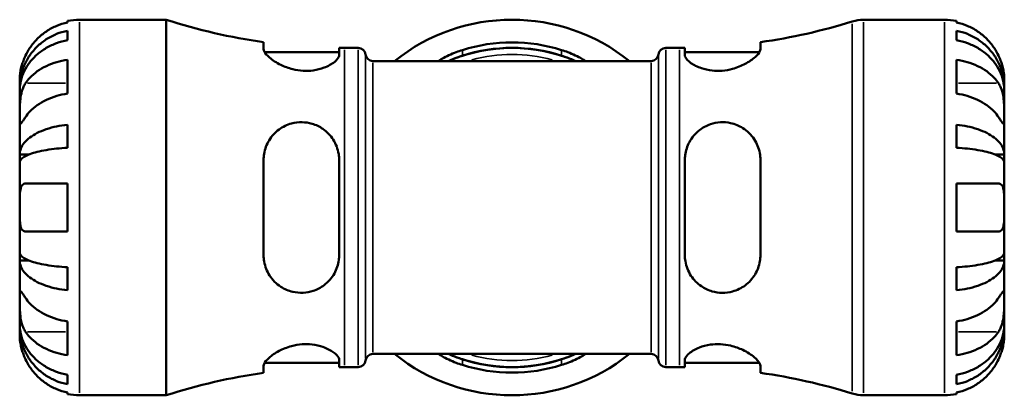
# Model space of a CAD drawing. Header units: inches. Extents: x 0.1 to 36.1, y -4.8 to 25.1.
# Tile 3 of 12: x 13.6 to 19.6, y 3.3 to 5.5. Entities that reach past the tile are written whole.
import ezdxf

# ---------------------------------------------------------------- set-up
doc = ezdxf.new("R2010")
doc.units = ezdxf.units.IN
doc.header["$MEASUREMENT"] = 0
doc.layers.add('Visible (ANSI)', color=7, linetype='Continuous', lineweight=50)
doc.layers.add('Visible Narrow (ANSI)', color=7, linetype='Continuous', lineweight=35)

msp = doc.modelspace()

# ---------------------------------------------------------------- linework, layer by layer
at = {"layer": 'Visible (ANSI)'}
for p, q in [((13.8626, 5.5286), (13.8626, 5.538)), ((13.9353, 5.5453), (14.4623, 5.5453)), ((14.4623, 3.2653), (14.4623, 5.5453)), ((18.697, 5.5453), (19.1886, 5.5453)), ((19.2613, 5.538), (19.2613, 5.5286)), ((13.8626, 5.4203), (13.8626, 5.4785)), ((19.2613, 5.4785), (19.2613, 5.4203)), ((15.0533, 5.4089), (15.0533, 5.3666)), ((18.0706, 5.3666), (18.0706, 5.4089)), ((15.0595, 5.3481), (15.5121, 5.3481)), ((15.5121, 5.3306), (15.5121, 5.3745)), ((15.5455, 5.3743), (15.6271, 5.3743)), ((17.4967, 5.3743), (17.5783, 5.3743)), ((17.6117, 5.3745), (17.6117, 5.3306)), ((17.6117, 5.3481), (18.0644, 5.3481)), ((13.8626, 5.0968), (13.8626, 5.3024)), ((15.7176, 5.2945), (17.4063, 5.2945)), ((19.2613, 5.3024), (19.2613, 5.0968)), ((13.5719, 5.1325), (13.5719, 5.1819)), ((19.5519, 5.1325), (19.5519, 5.1819)), ((13.5719, 5.1325), (13.5727, 5.1325)), ((13.5719, 5.1124), (13.5719, 5.1325)), ((13.5719, 4.9545), (13.5719, 5.1124)), ((19.5519, 5.1325), (19.5512, 5.1325)), ((19.5519, 5.1124), (19.5519, 5.1325)), ((19.5519, 4.9545), (19.5519, 5.1124)), ((13.5719, 4.7266), (13.5719, 4.9545)), ((13.8626, 4.7676), (13.8626, 4.908)), ((19.2613, 4.908), (19.2613, 4.7676)), ((19.5519, 4.7266), (19.5519, 4.9545)), ((13.5719, 4.7266), (13.6272, 4.7266)), ((13.5719, 4.6781), (13.5719, 4.7266)), ((19.5519, 4.7266), (19.4967, 4.7266)), ((19.5519, 4.6781), (19.5519, 4.7266)), ((13.5719, 4.4053), (13.5719, 4.6781)), ((15.0533, 4.6937), (15.0533, 4.1169)), ((15.5121, 4.1169), (15.5121, 4.6937)), ((17.6117, 4.6937), (17.6117, 4.1169)), ((18.0706, 4.1169), (18.0706, 4.6937)), ((19.5519, 4.4053), (19.5519, 4.6781)), ((13.6075, 4.5507), (13.8626, 4.5507)), ((13.8626, 4.26), (13.8626, 4.5507)), ((19.2613, 4.5507), (19.2613, 4.26)), ((19.2613, 4.5507), (19.5164, 4.5507)), ((13.5719, 4.1325), (13.5719, 4.4053)), ((19.5519, 4.1325), (19.5519, 4.4053)), ((13.8626, 4.26), (13.6075, 4.26)), ((19.5164, 4.26), (19.2613, 4.26)), ((13.5719, 4.0841), (13.5719, 4.1325)), ((19.5519, 4.0841), (19.5519, 4.1325)), ((13.5719, 4.0841), (13.6272, 4.0841)), ((13.5719, 3.8562), (13.5719, 4.0841)), ((19.5519, 4.0841), (19.4967, 4.0841)), ((19.5519, 3.8562), (19.5519, 4.0841)), ((13.8626, 3.9027), (13.8626, 4.043)), ((19.2613, 4.043), (19.2613, 3.9027)), ((13.5719, 3.6982), (13.5719, 3.8562)), ((19.5519, 3.6982), (19.5519, 3.8562)), ((13.8626, 3.5083), (13.8626, 3.7138)), ((19.2613, 3.7138), (19.2613, 3.5083)), ((13.5719, 3.6782), (13.5719, 3.6982)), ((13.5719, 3.6782), (13.5727, 3.6782)), ((13.5719, 3.6287), (13.5719, 3.6782)), ((19.5519, 3.6782), (19.5512, 3.6782)), ((19.5519, 3.6782), (19.5519, 3.6982)), ((19.5519, 3.6287), (19.5519, 3.6782)), ((15.5121, 3.4362), (15.5121, 3.4801)), ((15.7176, 3.5161), (17.4063, 3.5161)), ((17.6117, 3.4801), (17.6117, 3.4362)), ((15.0533, 3.444), (15.0533, 3.4017)), ((15.0595, 3.4625), (15.5121, 3.4625)), ((15.5455, 3.4363), (15.6271, 3.4363)), ((17.4967, 3.4363), (17.5783, 3.4363)), ((17.6117, 3.4625), (18.0644, 3.4625)), ((18.0706, 3.4017), (18.0706, 3.444)), ((13.8626, 3.3322), (13.8626, 3.3903)), ((19.2613, 3.3903), (19.2613, 3.3322)), ((13.8626, 3.2727), (13.8626, 3.282)), ((13.9353, 3.2653), (14.4623, 3.2653)), ((18.697, 3.2653), (19.1886, 3.2653)), ((19.2613, 3.282), (19.2613, 3.2727))]:
    msp.add_line(p, q, dxfattribs=at)
for centre, radius, start, end in [((13.9353, 5.1819), 0.3634, 90, 101.53696), ((15.5455, 8.8906), 3.5163, 252.05801, 261.95246), ((16.5619, 4.4053), 1.14, 51.26058, 128.73942), ((17.5783, 8.8906), 3.5163, 278.04754, 287.38278), ((18.697, 5.3173), 0.228, 90, 107.38278), ((19.1886, 5.1819), 0.3634, 78.46304, 90), ((16.5619, 4.4053), 1.0024, 72.49441, 107.50559), ((15.5455, 8.8906), 3.5163, 269.45575, 270), ((15.6271, 5.3287), 0.0456, 7.18076, 90), ((15.7176, 5.3401), 0.0456, 187.18076, 270), ((16.5619, 4.4053), 0.969, 66.58449, 113.41551), ((16.5619, 4.4053), 0.9692, 71.87248, 108.12752), ((17.4063, 5.3401), 0.0456, 270, 352.81924), ((17.4967, 5.3287), 0.0456, 90, 172.81924), ((17.5783, 8.8906), 3.5163, 270, 270.54425), ((15.6271, 3.4819), 0.0456, 270, 352.81924), ((15.7176, 3.4705), 0.0456, 90, 172.81924), ((16.5619, 4.4053), 1.14, 231.26058, 308.73942), ((16.5619, 4.4053), 0.969, 246.58449, 293.41551), ((16.5619, 4.4053), 0.9692, 251.87248, 288.12752), ((17.4063, 3.4705), 0.0456, 7.18076, 90), ((17.4967, 3.4819), 0.0456, 187.18076, 270), ((15.5455, -0.08), 3.5163, 90, 90.54425), ((16.5619, 4.4053), 1.0024, 252.49441, 287.50559), ((17.5783, -0.08), 3.5163, 89.45575, 90), ((15.5455, -0.08), 3.5163, 98.04754, 107.94199), ((17.5783, -0.08), 3.5163, 72.61722, 81.95246), ((13.9353, 3.6287), 0.3634, 258.46304, 270), ((18.697, 3.4933), 0.228, 252.61722, 270), ((19.1886, 3.6287), 0.3634, 270, 281.53696)]:
    msp.add_arc(centre, radius, start, end, dxfattribs=at)
for points, knots in [([(13.8626, 5.5286), (13.8395, 5.5238), (13.8168, 5.5167), (13.776, 5.4997), (13.7543, 5.4882), (13.7137, 5.461), (13.6948, 5.4451), (13.663, 5.4132), (13.6472, 5.3941), (13.6236, 5.3586), (13.6148, 5.3429), (13.6075, 5.3273)], [0.1751077, 0.1751077, 0.1751077, 0.1751077, 0.34055, 0.34055, 0.5115399, 0.5115399, 0.6825299, 0.6825299, 0.8547773, 0.8547773, 0.9804827, 0.9804827, 0.9804827, 0.9804827]), ([(19.5164, 5.3273), (19.5091, 5.3429), (19.5002, 5.3586), (19.4767, 5.3941), (19.4608, 5.4132), (19.4291, 5.4451), (19.4102, 5.461), (19.3696, 5.4882), (19.3478, 5.4997), (19.3071, 5.5167), (19.2844, 5.5238), (19.2613, 5.5286)], [4.5472579, 4.5472579, 4.5472579, 4.5472579, 4.6729633, 4.6729633, 4.8452107, 4.8452107, 5.0162007, 5.0162007, 5.1871906, 5.1871906, 5.3526329, 5.3526329, 5.3526329, 5.3526329]), ([(13.5719, 5.1325), (13.5719, 5.1543), (13.5742, 5.1782), (13.5837, 5.2249), (13.5911, 5.2478), (13.6083, 5.2881), (13.6197, 5.3092), (13.6469, 5.3487), (13.6627, 5.367), (13.6944, 5.3978), (13.7133, 5.4131), (13.7539, 5.4394), (13.7757, 5.4505), (13.8166, 5.4669), (13.8393, 5.4739), (13.8626, 5.4785)], [4.116409, 4.116409, 4.116409, 4.116409, 4.288347, 4.288347, 4.460284, 4.460284, 4.631581, 4.631581, 4.802877, 4.802877, 4.973777, 4.973777, 5.144676, 5.144676, 5.310922, 5.310922, 5.310922, 5.310922]), ([(19.2613, 5.4785), (19.2846, 5.4739), (19.3073, 5.4669), (19.3482, 5.4505), (19.37, 5.4394), (19.4106, 5.4131), (19.4295, 5.3978), (19.4612, 5.367), (19.477, 5.3487), (19.5042, 5.3092), (19.5156, 5.2881), (19.5328, 5.2478), (19.5402, 5.2249), (19.5497, 5.1782), (19.5519, 5.1543), (19.5519, 5.1325)], [0.1751, 0.1751, 0.1751, 0.1751, 0.341346, 0.341346, 0.512245, 0.512245, 0.683145, 0.683145, 0.854441, 0.854441, 1.025738, 1.025738, 1.197675, 1.197675, 1.369613, 1.369613, 1.369613, 1.369613]), ([(13.8626, 5.4203), (13.8393, 5.4162), (13.8166, 5.41), (13.7757, 5.3954), (13.7539, 5.3856), (13.7133, 5.3621), (13.6944, 5.3486), (13.6627, 5.3212), (13.6469, 5.3048), (13.6197, 5.2697), (13.6083, 5.2509), (13.5911, 5.215), (13.5837, 5.1947), (13.5742, 5.1531), (13.5719, 5.1318), (13.5719, 5.1124)], [0.1751, 0.1751, 0.1751, 0.1751, 0.341346, 0.341346, 0.512245, 0.512245, 0.683145, 0.683145, 0.854441, 0.854441, 1.025738, 1.025738, 1.197675, 1.197675, 1.369613, 1.369613, 1.369613, 1.369613]), ([(19.5519, 5.1124), (19.5519, 5.1318), (19.5497, 5.1531), (19.5402, 5.1947), (19.5328, 5.215), (19.5156, 5.2509), (19.5042, 5.2697), (19.477, 5.3048), (19.4612, 5.3212), (19.4295, 5.3486), (19.4106, 5.3621), (19.37, 5.3856), (19.3482, 5.3954), (19.3073, 5.41), (19.2846, 5.4162), (19.2613, 5.4203)], [4.116409, 4.116409, 4.116409, 4.116409, 4.288347, 4.288347, 4.460284, 4.460284, 4.631581, 4.631581, 4.802877, 4.802877, 4.973777, 4.973777, 5.144676, 5.144676, 5.310922, 5.310922, 5.310922, 5.310922]), ([(13.6075, 5.3273), (13.6047, 5.3215), (13.6021, 5.3156), (13.596, 5.3009), (13.5927, 5.2922), (13.5866, 5.2742), (13.584, 5.2652), (13.5786, 5.2442), (13.5765, 5.2328), (13.5732, 5.2102), (13.5725, 5.2001), (13.5719, 5.1858), (13.5719, 5.1819), (13.5719, 5.1819)], [-0.5956582, -0.5956582, -0.5956582, -0.5956582, -0.5465521, -0.5465521, -0.4734857, -0.4734857, -0.3959363, -0.3959363, -0.285072, -0.285072, -0.1464321, -0.1464321, 0, 0, 0, 0]), ([(15.5121, 5.3306), (15.5121, 5.3274), (15.5115, 5.3241), (15.5063, 5.3106), (15.497, 5.2994), (15.4676, 5.2762), (15.4465, 5.264), (15.401, 5.2468), (15.3786, 5.2409), (15.3346, 5.2349), (15.3142, 5.234), (15.272, 5.2364), (15.2508, 5.2397), (15.2042, 5.2513), (15.1799, 5.2605), (15.1305, 5.2844), (15.1071, 5.3), (15.0735, 5.3286), (15.0622, 5.3418), (15.0545, 5.358), (15.0533, 5.3625), (15.0533, 5.3666)], [-2.049592, -2.049592, -2.049592, -2.049592, -1.968776, -1.968776, -1.73349, -1.73349, -1.476179, -1.476179, -1.278503, -1.278503, -1.119712, -1.119712, -0.954854, -0.954854, -0.743317, -0.743317, -0.469884, -0.469884, -0.220822, -0.220822, -0.112426, -0.112426, -0.112426, -0.112426]), ([(16.114, 5.2945), (16.122, 5.2994), (16.1303, 5.3043), (16.1643, 5.3232), (16.1928, 5.3367), (16.2354, 5.353), (16.2479, 5.3574), (16.2604, 5.3613)], [-0.5587116, -0.5587116, -0.5587116, -0.5587116, -0.4720519, -0.4720519, -0.2215992, -0.2215992, -0.1207674, -0.1207674, -0.1207674, -0.1207674]), ([(16.2604, 5.3264), (16.2504, 5.3231), (16.2404, 5.3196), (16.2117, 5.3092), (16.1934, 5.3019), (16.176, 5.2945)], [-2.0646838, -2.0646838, -2.0646838, -2.0646838, -1.9839165, -1.9839165, -1.8306846, -1.8306846, -1.8306846, -1.8306846]), ([(16.8635, 5.3613), (16.8763, 5.3573), (16.8889, 5.3529), (16.9323, 5.3362), (16.9613, 5.3223), (16.9949, 5.3035), (17.0026, 5.299), (17.0098, 5.2945)], [-2.0898942, -2.0898942, -2.0898942, -2.0898942, -1.9870215, -1.9870215, -1.7312564, -1.7312564, -1.6513871, -1.6513871, -1.6513871, -1.6513871]), ([(16.9479, 5.2945), (16.9314, 5.3015), (16.9141, 5.3085), (16.8855, 5.3189), (16.8745, 5.3228), (16.8635, 5.3264)], [-0.3782856, -0.3782856, -0.3782856, -0.3782856, -0.2329892, -0.2329892, -0.1440593, -0.1440593, -0.1440593, -0.1440593]), ([(18.0706, 5.3666), (18.0706, 5.3628), (18.0695, 5.3586), (18.0627, 5.3434), (18.0526, 5.3312), (18.0227, 5.3046), (18.0022, 5.2901), (17.9554, 5.2653), (17.9299, 5.2546), (17.8814, 5.2413), (17.86, 5.2374), (17.8177, 5.2341), (17.7975, 5.2344), (17.7543, 5.2391), (17.7323, 5.2442), (17.687, 5.2596), (17.6655, 5.2708), (17.6319, 5.2943), (17.6202, 5.3067), (17.6128, 5.3223), (17.6117, 5.3266), (17.6117, 5.3306)], [-2.068935, -2.068935, -2.068935, -2.068935, -1.966867, -1.966867, -1.731642, -1.731642, -1.477772, -1.477772, -1.248473, -1.248473, -1.080437, -1.080437, -0.924014, -0.924014, -0.734785, -0.734785, -0.489094, -0.489094, -0.232718, -0.232718, -0.129847, -0.129847, -0.129847, -0.129847]), ([(19.5519, 5.1819), (19.5519, 5.1819), (19.552, 5.1832), (19.5519, 5.1882), (19.5518, 5.1921), (19.551, 5.2058), (19.55, 5.2174), (19.5458, 5.2413), (19.5434, 5.2522), (19.5378, 5.2722), (19.5351, 5.281), (19.5287, 5.2989), (19.5251, 5.308), (19.5196, 5.3205), (19.518, 5.3239), (19.5164, 5.3273)], [-2.5507934, -2.5507934, -2.5507934, -2.5507934, -2.4681857, -2.4681857, -2.3792339, -2.3792339, -2.2353535, -2.2353535, -2.1347187, -2.1347187, -2.0608254, -2.0608254, -1.9855601, -1.9855601, -1.9569442, -1.9569442, -1.9569442, -1.9569442]), ([(13.6075, 5.16), (13.6148, 5.171), (13.6236, 5.1822), (13.6472, 5.2073), (13.663, 5.2208), (13.6948, 5.2434), (13.7137, 5.2545), (13.7543, 5.2738), (13.776, 5.2819), (13.8168, 5.2939), (13.8395, 5.299), (13.8626, 5.3024)], [4.5472579, 4.5472579, 4.5472579, 4.5472579, 4.6729633, 4.6729633, 4.8452107, 4.8452107, 5.0162007, 5.0162007, 5.1871906, 5.1871906, 5.3526329, 5.3526329, 5.3526329, 5.3526329]), ([(19.2613, 5.3024), (19.2844, 5.299), (19.3071, 5.2939), (19.3478, 5.2819), (19.3696, 5.2738), (19.4102, 5.2545), (19.4291, 5.2434), (19.4608, 5.2208), (19.4767, 5.2073), (19.5002, 5.1822), (19.5091, 5.171), (19.5164, 5.16)], [0.1751077, 0.1751077, 0.1751077, 0.1751077, 0.34055, 0.34055, 0.5115399, 0.5115399, 0.6825299, 0.6825299, 0.8547773, 0.8547773, 0.9804827, 0.9804827, 0.9804827, 0.9804827]), ([(13.5719, 4.9545), (13.5719, 4.9618), (13.5719, 4.9699), (13.572, 4.9879), (13.5721, 4.9979), (13.5727, 5.0231), (13.5734, 5.0386), (13.5764, 5.069), (13.5786, 5.0835), (13.5841, 5.1071), (13.5869, 5.1164), (13.5932, 5.1336), (13.5967, 5.1414), (13.6028, 5.1527), (13.6051, 5.1565), (13.6075, 5.16)], [0, 0, 0, 0, 0.0789569, 0.0789569, 0.1633117, 0.1633117, 0.283187, 0.283187, 0.3961463, 0.3961463, 0.4750638, 0.4750638, 0.5517935, 0.5517935, 0.5944511, 0.5944511, 0.5944511, 0.5944511]), ([(19.5164, 5.16), (19.5189, 5.1563), (19.5213, 5.1524), (19.5274, 5.141), (19.5309, 5.1331), (19.5372, 5.1159), (19.5399, 5.1065), (19.5453, 5.0833), (19.5474, 5.0691), (19.5507, 5.0367), (19.5514, 5.0188), (19.552, 4.9842), (19.5519, 4.9681), (19.5519, 4.9545)], [-0.5948881, -0.5948881, -0.5948881, -0.5948881, -0.5506313, -0.5506313, -0.4741512, -0.4741512, -0.3949688, -0.3949688, -0.2852738, -0.2852738, -0.1464037, -0.1464037, 0, 0, 0, 0]), ([(13.8626, 5.0968), (13.8395, 5.0935), (13.8168, 5.0884), (13.776, 5.0764), (13.7543, 5.0683), (13.7137, 5.049), (13.6948, 5.0378), (13.663, 5.0152), (13.6472, 5.0017), (13.6236, 4.9766), (13.6148, 4.9655), (13.6075, 4.9545)], [0.1751077, 0.1751077, 0.1751077, 0.1751077, 0.34055, 0.34055, 0.5115399, 0.5115399, 0.6825299, 0.6825299, 0.8547773, 0.8547773, 0.9804827, 0.9804827, 0.9804827, 0.9804827]), ([(19.5164, 4.9545), (19.5091, 4.9655), (19.5002, 4.9766), (19.4767, 5.0017), (19.4608, 5.0152), (19.4291, 5.0378), (19.4102, 5.049), (19.3696, 5.0683), (19.3478, 5.0764), (19.3071, 5.0884), (19.2844, 5.0935), (19.2613, 5.0968)], [4.5472579, 4.5472579, 4.5472579, 4.5472579, 4.6729633, 4.6729633, 4.8452107, 4.8452107, 5.0162007, 5.0162007, 5.1871906, 5.1871906, 5.3526329, 5.3526329, 5.3526329, 5.3526329]), ([(13.6075, 4.9545), (13.605, 4.9508), (13.6026, 4.9472), (13.5965, 4.9381), (13.593, 4.9329), (13.5867, 4.9239), (13.584, 4.9201), (13.5786, 4.9136), (13.5765, 4.9117), (13.5732, 4.9122), (13.5725, 4.9159), (13.5719, 4.9301), (13.5719, 4.9409), (13.5719, 4.9545)], [-0.5948881, -0.5948881, -0.5948881, -0.5948881, -0.5506313, -0.5506313, -0.4741512, -0.4741512, -0.3949688, -0.3949688, -0.2852738, -0.2852738, -0.1464037, -0.1464037, 0, 0, 0, 0]), ([(13.5719, 4.7266), (13.5719, 4.738), (13.5742, 4.7505), (13.5837, 4.775), (13.5911, 4.787), (13.6083, 4.8082), (13.6197, 4.8192), (13.6469, 4.8399), (13.6627, 4.8496), (13.6944, 4.8657), (13.7133, 4.8737), (13.7539, 4.8875), (13.7757, 4.8933), (13.8166, 4.9019), (13.8393, 4.9055), (13.8626, 4.908)], [4.116409, 4.116409, 4.116409, 4.116409, 4.288347, 4.288347, 4.460284, 4.460284, 4.631581, 4.631581, 4.802877, 4.802877, 4.973777, 4.973777, 5.144676, 5.144676, 5.310922, 5.310922, 5.310922, 5.310922]), ([(15.0533, 4.6937), (15.0533, 4.7063), (15.0543, 4.7188), (15.0612, 4.7604), (15.0716, 4.7881), (15.1022, 4.8386), (15.1229, 4.8612), (15.1698, 4.8953), (15.1953, 4.9078), (15.2437, 4.9208), (15.2652, 4.9236), (15.3077, 4.9227), (15.328, 4.9196), (15.3715, 4.9068), (15.3936, 4.896), (15.4388, 4.8647), (15.46, 4.8425), (15.493, 4.7907), (15.5043, 4.761), (15.5112, 4.7179), (15.5121, 4.7058), (15.5121, 4.6937)], [-2.074434, -2.074434, -2.074434, -2.074434, -1.973681, -1.973681, -1.732226, -1.732226, -1.478897, -1.478897, -1.250672, -1.250672, -1.082444, -1.082444, -0.924899, -0.924899, -0.733512, -0.733512, -0.487946, -0.487946, -0.232324, -0.232324, -0.135396, -0.135396, -0.135396, -0.135396]), ([(17.6117, 4.6937), (17.6117, 4.7036), (17.6124, 4.7135), (17.6173, 4.7511), (17.626, 4.7779), (17.654, 4.8302), (17.6748, 4.855), (17.7201, 4.8902), (17.7426, 4.9025), (17.7866, 4.9175), (17.8069, 4.9215), (17.8488, 4.924), (17.8698, 4.9223), (17.9167, 4.9121), (17.9415, 4.9017), (17.9915, 4.8702), (18.0151, 4.8468), (18.0494, 4.7947), (18.061, 4.7664), (18.0693, 4.7222), (18.0706, 4.7081), (18.0706, 4.6937)], [-2.043966, -2.043966, -2.043966, -2.043966, -1.964762, -1.964762, -1.738473, -1.738473, -1.479891, -1.479891, -1.27992, -1.27992, -1.121238, -1.121238, -0.958602, -0.958602, -0.744152, -0.744152, -0.47143, -0.47143, -0.221291, -0.221291, -0.106715, -0.106715, -0.106715, -0.106715]), ([(19.2613, 4.908), (19.2846, 4.9055), (19.3073, 4.9019), (19.3482, 4.8933), (19.37, 4.8875), (19.4106, 4.8737), (19.4295, 4.8657), (19.4612, 4.8496), (19.477, 4.8399), (19.5042, 4.8192), (19.5156, 4.8082), (19.5328, 4.787), (19.5402, 4.775), (19.5497, 4.7505), (19.5519, 4.738), (19.5519, 4.7266)], [0.1751, 0.1751, 0.1751, 0.1751, 0.341346, 0.341346, 0.512245, 0.512245, 0.683145, 0.683145, 0.854441, 0.854441, 1.025738, 1.025738, 1.197675, 1.197675, 1.369613, 1.369613, 1.369613, 1.369613]), ([(19.5519, 4.9545), (19.5519, 4.9472), (19.552, 4.9406), (19.5519, 4.929), (19.5518, 4.9241), (19.5512, 4.9151), (19.5505, 4.9123), (19.5475, 4.9116), (19.5452, 4.9136), (19.5397, 4.9204), (19.537, 4.9241), (19.5307, 4.9332), (19.5272, 4.9384), (19.5211, 4.9475), (19.5188, 4.9509), (19.5164, 4.9545)], [0, 0, 0, 0, 0.0789569, 0.0789569, 0.1633117, 0.1633117, 0.283187, 0.283187, 0.3961463, 0.3961463, 0.4750638, 0.4750638, 0.5517935, 0.5517935, 0.5944511, 0.5944511, 0.5944511, 0.5944511]), ([(13.8626, 4.7676), (13.8393, 4.7664), (13.8166, 4.7646), (13.7757, 4.7604), (13.7539, 4.7575), (13.7133, 4.7507), (13.6944, 4.7468), (13.6627, 4.7388), (13.6469, 4.7341), (13.6197, 4.7238), (13.6083, 4.7184), (13.5911, 4.7079), (13.5837, 4.702), (13.5742, 4.6899), (13.5719, 4.6838), (13.5719, 4.6781)], [0.1751, 0.1751, 0.1751, 0.1751, 0.341346, 0.341346, 0.512245, 0.512245, 0.683145, 0.683145, 0.854441, 0.854441, 1.025738, 1.025738, 1.197675, 1.197675, 1.369613, 1.369613, 1.369613, 1.369613]), ([(19.5519, 4.6781), (19.5519, 4.6838), (19.5497, 4.6899), (19.5402, 4.702), (19.5328, 4.7079), (19.5156, 4.7184), (19.5042, 4.7238), (19.477, 4.7341), (19.4612, 4.7388), (19.4295, 4.7468), (19.4106, 4.7507), (19.37, 4.7575), (19.3482, 4.7604), (19.3073, 4.7646), (19.2846, 4.7664), (19.2613, 4.7676)], [4.116409, 4.116409, 4.116409, 4.116409, 4.288347, 4.288347, 4.460284, 4.460284, 4.631581, 4.631581, 4.802877, 4.802877, 4.973777, 4.973777, 5.144676, 5.144676, 5.310922, 5.310922, 5.310922, 5.310922]), ([(13.5719, 4.4053), (13.5719, 4.4162), (13.5719, 4.427), (13.572, 4.4489), (13.5721, 4.4599), (13.5729, 4.4872), (13.5739, 4.5023), (13.5781, 4.5232), (13.5805, 4.5304), (13.586, 4.5401), (13.5888, 4.5434), (13.5952, 4.5482), (13.5988, 4.5497), (13.6043, 4.5505), (13.6059, 4.5507), (13.6075, 4.5507)], [-2.5507934, -2.5507934, -2.5507934, -2.5507934, -2.4681857, -2.4681857, -2.3792339, -2.3792339, -2.2353535, -2.2353535, -2.1347187, -2.1347187, -2.0608254, -2.0608254, -1.9855601, -1.9855601, -1.9569442, -1.9569442, -1.9569442, -1.9569442]), ([(19.5164, 4.5507), (19.5191, 4.5507), (19.5218, 4.5503), (19.5279, 4.5485), (19.5312, 4.5466), (19.5372, 4.541), (19.5399, 4.5371), (19.5452, 4.5254), (19.5474, 4.5167), (19.5507, 4.4933), (19.5514, 4.478), (19.552, 4.4435), (19.5519, 4.4245), (19.5519, 4.4053)], [-0.5956582, -0.5956582, -0.5956582, -0.5956582, -0.5465521, -0.5465521, -0.4734857, -0.4734857, -0.3959363, -0.3959363, -0.285072, -0.285072, -0.1464321, -0.1464321, 0, 0, 0, 0]), ([(13.6075, 4.26), (13.6047, 4.26), (13.6021, 4.2603), (13.596, 4.2621), (13.5927, 4.264), (13.5866, 4.2697), (13.584, 4.2735), (13.5786, 4.2852), (13.5765, 4.294), (13.5732, 4.3174), (13.5725, 4.3326), (13.5719, 4.3671), (13.5719, 4.3861), (13.5719, 4.4053)], [-0.5956582, -0.5956582, -0.5956582, -0.5956582, -0.5465521, -0.5465521, -0.4734857, -0.4734857, -0.3959363, -0.3959363, -0.285072, -0.285072, -0.1464321, -0.1464321, 0, 0, 0, 0]), ([(19.5519, 4.4053), (19.5519, 4.3945), (19.552, 4.3837), (19.5519, 4.3617), (19.5518, 4.3507), (19.551, 4.3234), (19.55, 4.3084), (19.5458, 4.2874), (19.5434, 4.2802), (19.5378, 4.2705), (19.5351, 4.2672), (19.5287, 4.2625), (19.5251, 4.261), (19.5196, 4.2601), (19.518, 4.26), (19.5164, 4.26)], [-2.5507934, -2.5507934, -2.5507934, -2.5507934, -2.4681857, -2.4681857, -2.3792339, -2.3792339, -2.2353535, -2.2353535, -2.1347187, -2.1347187, -2.0608254, -2.0608254, -1.9855601, -1.9855601, -1.9569442, -1.9569442, -1.9569442, -1.9569442]), ([(13.5719, 4.1325), (13.5719, 4.1269), (13.5742, 4.1207), (13.5837, 4.1086), (13.5911, 4.1027), (13.6083, 4.0923), (13.6197, 4.0868), (13.6469, 4.0766), (13.6627, 4.0718), (13.6944, 4.0639), (13.7133, 4.0599), (13.7539, 4.0531), (13.7757, 4.0503), (13.8166, 4.046), (13.8393, 4.0442), (13.8626, 4.043)], [4.116409, 4.116409, 4.116409, 4.116409, 4.288347, 4.288347, 4.460284, 4.460284, 4.631581, 4.631581, 4.802877, 4.802877, 4.973777, 4.973777, 5.144676, 5.144676, 5.310922, 5.310922, 5.310922, 5.310922]), ([(19.2613, 4.043), (19.2846, 4.0442), (19.3073, 4.046), (19.3482, 4.0503), (19.37, 4.0531), (19.4106, 4.0599), (19.4295, 4.0639), (19.4612, 4.0718), (19.477, 4.0766), (19.5042, 4.0868), (19.5156, 4.0923), (19.5328, 4.1027), (19.5402, 4.1086), (19.5497, 4.1207), (19.5519, 4.1269), (19.5519, 4.1325)], [0.1751, 0.1751, 0.1751, 0.1751, 0.341346, 0.341346, 0.512245, 0.512245, 0.683145, 0.683145, 0.854441, 0.854441, 1.025738, 1.025738, 1.197675, 1.197675, 1.369613, 1.369613, 1.369613, 1.369613]), ([(13.8626, 3.9027), (13.8393, 3.9051), (13.8166, 3.9087), (13.7757, 3.9173), (13.7539, 3.9231), (13.7133, 3.9369), (13.6944, 3.9449), (13.6627, 3.9611), (13.6469, 3.9707), (13.6197, 3.9914), (13.6083, 4.0025), (13.5911, 4.0236), (13.5837, 4.0356), (13.5742, 4.0601), (13.5719, 4.0726), (13.5719, 4.0841)], [0.1751, 0.1751, 0.1751, 0.1751, 0.341346, 0.341346, 0.512245, 0.512245, 0.683145, 0.683145, 0.854441, 0.854441, 1.025738, 1.025738, 1.197675, 1.197675, 1.369613, 1.369613, 1.369613, 1.369613]), ([(15.5121, 4.1169), (15.5121, 4.1068), (15.5115, 4.0967), (15.5063, 4.0578), (15.497, 4.03), (15.4676, 3.9774), (15.4465, 3.953), (15.401, 3.9187), (15.3786, 3.9069), (15.3346, 3.8925), (15.3142, 3.8887), (15.272, 3.8867), (15.2508, 3.8887), (15.2042, 3.8996), (15.1799, 3.9102), (15.1305, 3.9421), (15.1071, 3.9657), (15.0735, 4.0182), (15.0622, 4.0465), (15.0545, 4.0899), (15.0533, 4.1033), (15.0533, 4.1169)], [-2.049592, -2.049592, -2.049592, -2.049592, -1.968776, -1.968776, -1.73349, -1.73349, -1.476179, -1.476179, -1.278503, -1.278503, -1.119712, -1.119712, -0.954854, -0.954854, -0.743317, -0.743317, -0.469884, -0.469884, -0.220822, -0.220822, -0.112426, -0.112426, -0.112426, -0.112426]), ([(18.0706, 4.1169), (18.0706, 4.1041), (18.0695, 4.0915), (18.0627, 4.0505), (18.0526, 4.0235), (18.0227, 3.9734), (18.0022, 3.9506), (17.9554, 3.916), (17.9299, 3.9033), (17.8814, 3.89), (17.86, 3.8872), (17.8177, 3.8878), (17.7975, 3.8907), (17.7543, 3.9031), (17.7323, 3.9135), (17.687, 3.9442), (17.6655, 3.9663), (17.6319, 4.0177), (17.6202, 4.0474), (17.6128, 4.0913), (17.6117, 4.1041), (17.6117, 4.1169)], [-2.068935, -2.068935, -2.068935, -2.068935, -1.966867, -1.966867, -1.731642, -1.731642, -1.477772, -1.477772, -1.248473, -1.248473, -1.080437, -1.080437, -0.924014, -0.924014, -0.734785, -0.734785, -0.489094, -0.489094, -0.232718, -0.232718, -0.129847, -0.129847, -0.129847, -0.129847]), ([(19.5519, 4.0841), (19.5519, 4.0726), (19.5497, 4.0601), (19.5402, 4.0356), (19.5328, 4.0236), (19.5156, 4.0025), (19.5042, 3.9914), (19.477, 3.9707), (19.4612, 3.9611), (19.4295, 3.9449), (19.4106, 3.9369), (19.37, 3.9231), (19.3482, 3.9173), (19.3073, 3.9087), (19.2846, 3.9051), (19.2613, 3.9027)], [4.116409, 4.116409, 4.116409, 4.116409, 4.288347, 4.288347, 4.460284, 4.460284, 4.631581, 4.631581, 4.802877, 4.802877, 4.973777, 4.973777, 5.144676, 5.144676, 5.310922, 5.310922, 5.310922, 5.310922]), ([(13.5719, 3.8562), (13.5719, 3.8635), (13.5719, 3.87), (13.572, 3.8816), (13.5721, 3.8865), (13.5727, 3.8955), (13.5734, 3.8984), (13.5764, 3.899), (13.5786, 3.8971), (13.5841, 3.8903), (13.5869, 3.8865), (13.5932, 3.8774), (13.5967, 3.8722), (13.6028, 3.8631), (13.6051, 3.8597), (13.6075, 3.8562)], [0, 0, 0, 0, 0.0789569, 0.0789569, 0.1633117, 0.1633117, 0.283187, 0.283187, 0.3961463, 0.3961463, 0.4750638, 0.4750638, 0.5517935, 0.5517935, 0.5944511, 0.5944511, 0.5944511, 0.5944511]), ([(19.5164, 3.8562), (19.5189, 3.8599), (19.5213, 3.8634), (19.5274, 3.8726), (19.5309, 3.8777), (19.5372, 3.8868), (19.5399, 3.8905), (19.5453, 3.8971), (19.5474, 3.8989), (19.5507, 3.8984), (19.5514, 3.8947), (19.552, 3.8805), (19.5519, 3.8697), (19.5519, 3.8562)], [-0.5948881, -0.5948881, -0.5948881, -0.5948881, -0.5506313, -0.5506313, -0.4741512, -0.4741512, -0.3949688, -0.3949688, -0.2852738, -0.2852738, -0.1464037, -0.1464037, 0, 0, 0, 0]), ([(13.6075, 3.6506), (13.605, 3.6543), (13.6026, 3.6583), (13.5965, 3.6697), (13.593, 3.6775), (13.5867, 3.6948), (13.584, 3.7041), (13.5786, 3.7274), (13.5765, 3.7415), (13.5732, 3.7739), (13.5725, 3.7919), (13.5719, 3.8264), (13.5719, 3.8426), (13.5719, 3.8562)], [-0.5948881, -0.5948881, -0.5948881, -0.5948881, -0.5506313, -0.5506313, -0.4741512, -0.4741512, -0.3949688, -0.3949688, -0.2852738, -0.2852738, -0.1464037, -0.1464037, 0, 0, 0, 0]), ([(13.6075, 3.8562), (13.6148, 3.8452), (13.6236, 3.834), (13.6472, 3.8089), (13.663, 3.7954), (13.6948, 3.7728), (13.7137, 3.7616), (13.7543, 3.7423), (13.776, 3.7342), (13.8168, 3.7222), (13.8395, 3.7172), (13.8626, 3.7138)], [4.5472579, 4.5472579, 4.5472579, 4.5472579, 4.6729633, 4.6729633, 4.8452107, 4.8452107, 5.0162007, 5.0162007, 5.1871906, 5.1871906, 5.3526329, 5.3526329, 5.3526329, 5.3526329]), ([(19.2613, 3.7138), (19.2844, 3.7172), (19.3071, 3.7222), (19.3478, 3.7342), (19.3696, 3.7423), (19.4102, 3.7616), (19.4291, 3.7728), (19.4608, 3.7954), (19.4767, 3.8089), (19.5002, 3.834), (19.5091, 3.8452), (19.5164, 3.8562)], [0.1751077, 0.1751077, 0.1751077, 0.1751077, 0.34055, 0.34055, 0.5115399, 0.5115399, 0.6825299, 0.6825299, 0.8547773, 0.8547773, 0.9804827, 0.9804827, 0.9804827, 0.9804827]), ([(19.5519, 3.8562), (19.5519, 3.8488), (19.552, 3.8407), (19.5519, 3.8227), (19.5518, 3.8128), (19.5512, 3.7875), (19.5505, 3.772), (19.5475, 3.7416), (19.5452, 3.7271), (19.5397, 3.7035), (19.537, 3.6942), (19.5307, 3.6771), (19.5272, 3.6692), (19.5211, 3.658), (19.5188, 3.6542), (19.5164, 3.6506)], [0, 0, 0, 0, 0.0789569, 0.0789569, 0.1633117, 0.1633117, 0.283187, 0.283187, 0.3961463, 0.3961463, 0.4750638, 0.4750638, 0.5517935, 0.5517935, 0.5944511, 0.5944511, 0.5944511, 0.5944511]), ([(13.5719, 3.6982), (13.5719, 3.6788), (13.5742, 3.6576), (13.5837, 3.616), (13.5911, 3.5956), (13.6083, 3.5598), (13.6197, 3.5409), (13.6469, 3.5058), (13.6627, 3.4895), (13.6944, 3.4621), (13.7133, 3.4485), (13.7539, 3.4251), (13.7757, 3.4152), (13.8166, 3.4006), (13.8393, 3.3944), (13.8626, 3.3903)], [4.116409, 4.116409, 4.116409, 4.116409, 4.288347, 4.288347, 4.460284, 4.460284, 4.631581, 4.631581, 4.802877, 4.802877, 4.973777, 4.973777, 5.144676, 5.144676, 5.310922, 5.310922, 5.310922, 5.310922]), ([(13.8626, 3.3322), (13.8393, 3.3368), (13.8166, 3.3437), (13.7757, 3.3601), (13.7539, 3.3712), (13.7133, 3.3975), (13.6944, 3.4128), (13.6627, 3.4436), (13.6469, 3.4619), (13.6197, 3.5014), (13.6083, 3.5226), (13.5911, 3.5629), (13.5837, 3.5857), (13.5742, 3.6325), (13.5719, 3.6563), (13.5719, 3.6782)], [0.1751, 0.1751, 0.1751, 0.1751, 0.341346, 0.341346, 0.512245, 0.512245, 0.683145, 0.683145, 0.854441, 0.854441, 1.025738, 1.025738, 1.197675, 1.197675, 1.369613, 1.369613, 1.369613, 1.369613]), ([(13.8626, 3.5083), (13.8395, 3.5116), (13.8168, 3.5167), (13.776, 3.5287), (13.7543, 3.5368), (13.7137, 3.5561), (13.6948, 3.5673), (13.663, 3.5899), (13.6472, 3.6033), (13.6236, 3.6285), (13.6148, 3.6396), (13.6075, 3.6506)], [0.1751077, 0.1751077, 0.1751077, 0.1751077, 0.34055, 0.34055, 0.5115399, 0.5115399, 0.6825299, 0.6825299, 0.8547773, 0.8547773, 0.9804827, 0.9804827, 0.9804827, 0.9804827]), ([(19.2613, 3.3903), (19.2846, 3.3944), (19.3073, 3.4006), (19.3482, 3.4152), (19.37, 3.4251), (19.4106, 3.4485), (19.4295, 3.4621), (19.4612, 3.4895), (19.477, 3.5058), (19.5042, 3.5409), (19.5156, 3.5598), (19.5328, 3.5956), (19.5402, 3.616), (19.5497, 3.6576), (19.5519, 3.6788), (19.5519, 3.6982)], [0.1751, 0.1751, 0.1751, 0.1751, 0.341346, 0.341346, 0.512245, 0.512245, 0.683145, 0.683145, 0.854441, 0.854441, 1.025738, 1.025738, 1.197675, 1.197675, 1.369613, 1.369613, 1.369613, 1.369613]), ([(19.5519, 3.6782), (19.5519, 3.6563), (19.5497, 3.6325), (19.5402, 3.5857), (19.5328, 3.5629), (19.5156, 3.5226), (19.5042, 3.5014), (19.477, 3.4619), (19.4612, 3.4436), (19.4295, 3.4128), (19.4106, 3.3975), (19.37, 3.3712), (19.3482, 3.3601), (19.3073, 3.3437), (19.2846, 3.3368), (19.2613, 3.3322)], [4.116409, 4.116409, 4.116409, 4.116409, 4.288347, 4.288347, 4.460284, 4.460284, 4.631581, 4.631581, 4.802877, 4.802877, 4.973777, 4.973777, 5.144676, 5.144676, 5.310922, 5.310922, 5.310922, 5.310922]), ([(19.5164, 3.6506), (19.5091, 3.6396), (19.5002, 3.6285), (19.4767, 3.6033), (19.4608, 3.5899), (19.4291, 3.5673), (19.4102, 3.5561), (19.3696, 3.5368), (19.3478, 3.5287), (19.3071, 3.5167), (19.2844, 3.5116), (19.2613, 3.5083)], [4.5472579, 4.5472579, 4.5472579, 4.5472579, 4.6729633, 4.6729633, 4.8452107, 4.8452107, 5.0162007, 5.0162007, 5.1871906, 5.1871906, 5.3526329, 5.3526329, 5.3526329, 5.3526329]), ([(13.5719, 3.6287), (13.5719, 3.6287), (13.5719, 3.6275), (13.572, 3.6225), (13.5721, 3.6185), (13.5729, 3.6049), (13.5739, 3.5932), (13.5781, 3.5693), (13.5805, 3.5584), (13.586, 3.5384), (13.5888, 3.5297), (13.5952, 3.5118), (13.5988, 3.5026), (13.6043, 3.4902), (13.6059, 3.4867), (13.6075, 3.4833)], [-2.5507934, -2.5507934, -2.5507934, -2.5507934, -2.4681857, -2.4681857, -2.3792339, -2.3792339, -2.2353535, -2.2353535, -2.1347187, -2.1347187, -2.0608254, -2.0608254, -1.9855601, -1.9855601, -1.9569442, -1.9569442, -1.9569442, -1.9569442]), ([(19.5164, 3.4833), (19.5191, 3.4891), (19.5218, 3.495), (19.5279, 3.5097), (19.5312, 3.5185), (19.5372, 3.5364), (19.5399, 3.5454), (19.5452, 3.5665), (19.5474, 3.5779), (19.5507, 3.6005), (19.5514, 3.6105), (19.552, 3.6249), (19.5519, 3.6287), (19.5519, 3.6287)], [-0.5956582, -0.5956582, -0.5956582, -0.5956582, -0.5465521, -0.5465521, -0.4734857, -0.4734857, -0.3959363, -0.3959363, -0.285072, -0.285072, -0.1464321, -0.1464321, 0, 0, 0, 0]), ([(15.0533, 3.444), (15.0533, 3.4478), (15.0543, 3.452), (15.0612, 3.4673), (15.0716, 3.4799), (15.1022, 3.5069), (15.1229, 3.5213), (15.1698, 3.5459), (15.1953, 3.5565), (15.2437, 3.5696), (15.2652, 3.5734), (15.3077, 3.5766), (15.328, 3.5761), (15.3715, 3.5712), (15.3936, 3.5659), (15.4388, 3.5502), (15.46, 3.5389), (15.493, 3.5154), (15.5043, 3.5031), (15.5112, 3.4878), (15.5121, 3.4838), (15.5121, 3.4801)], [-2.074434, -2.074434, -2.074434, -2.074434, -1.973681, -1.973681, -1.732226, -1.732226, -1.478897, -1.478897, -1.250672, -1.250672, -1.082444, -1.082444, -0.924899, -0.924899, -0.733512, -0.733512, -0.487946, -0.487946, -0.232324, -0.232324, -0.135396, -0.135396, -0.135396, -0.135396]), ([(17.6117, 3.4801), (17.6117, 3.4832), (17.6124, 3.4864), (17.6173, 3.4994), (17.626, 3.5101), (17.654, 3.533), (17.6748, 3.5453), (17.7201, 3.563), (17.7426, 3.5692), (17.7866, 3.5755), (17.8069, 3.5766), (17.8488, 3.5746), (17.8698, 3.5715), (17.9167, 3.5604), (17.9415, 3.5512), (17.9915, 3.5273), (18.0151, 3.5118), (18.0494, 3.4831), (18.061, 3.4698), (18.0693, 3.4531), (18.0706, 3.4483), (18.0706, 3.444)], [-2.043966, -2.043966, -2.043966, -2.043966, -1.964762, -1.964762, -1.738473, -1.738473, -1.479891, -1.479891, -1.27992, -1.27992, -1.121238, -1.121238, -0.958602, -0.958602, -0.744152, -0.744152, -0.47143, -0.47143, -0.221291, -0.221291, -0.106715, -0.106715, -0.106715, -0.106715]), ([(13.6075, 3.4833), (13.6148, 3.4678), (13.6236, 3.452), (13.6472, 3.4165), (13.663, 3.3974), (13.6948, 3.3655), (13.7137, 3.3497), (13.7543, 3.3224), (13.776, 3.3109), (13.8168, 3.294), (13.8395, 3.2868), (13.8626, 3.282)], [4.5472579, 4.5472579, 4.5472579, 4.5472579, 4.6729633, 4.6729633, 4.8452107, 4.8452107, 5.0162007, 5.0162007, 5.1871906, 5.1871906, 5.3526329, 5.3526329, 5.3526329, 5.3526329]), ([(16.2604, 3.4493), (16.2476, 3.4533), (16.2349, 3.4578), (16.1915, 3.4744), (16.1626, 3.4883), (16.129, 3.5071), (16.1213, 3.5116), (16.114, 3.5161)], [-2.0898942, -2.0898942, -2.0898942, -2.0898942, -1.9870215, -1.9870215, -1.7312564, -1.7312564, -1.6513871, -1.6513871, -1.6513871, -1.6513871]), ([(16.176, 3.5161), (16.1925, 3.5091), (16.2098, 3.5022), (16.2384, 3.4917), (16.2494, 3.4879), (16.2604, 3.4843)], [-0.3782856, -0.3782856, -0.3782856, -0.3782856, -0.2329892, -0.2329892, -0.1440593, -0.1440593, -0.1440593, -0.1440593]), ([(16.8635, 3.4843), (16.8735, 3.4876), (16.8835, 3.491), (16.9122, 3.5014), (16.9305, 3.5087), (16.9479, 3.5161)], [-2.0646838, -2.0646838, -2.0646838, -2.0646838, -1.9839165, -1.9839165, -1.8306846, -1.8306846, -1.8306846, -1.8306846]), ([(17.0098, 3.5161), (17.0019, 3.5112), (16.9936, 3.5063), (16.9596, 3.4875), (16.9311, 3.4739), (16.8885, 3.4576), (16.876, 3.4533), (16.8635, 3.4493)], [-0.5587116, -0.5587116, -0.5587116, -0.5587116, -0.4720519, -0.4720519, -0.2215992, -0.2215992, -0.1207674, -0.1207674, -0.1207674, -0.1207674]), ([(19.2613, 3.282), (19.2844, 3.2868), (19.3071, 3.294), (19.3478, 3.3109), (19.3696, 3.3224), (19.4102, 3.3497), (19.4291, 3.3655), (19.4608, 3.3974), (19.4767, 3.4165), (19.5002, 3.452), (19.5091, 3.4678), (19.5164, 3.4833)], [0.1751077, 0.1751077, 0.1751077, 0.1751077, 0.34055, 0.34055, 0.5115399, 0.5115399, 0.6825299, 0.6825299, 0.8547773, 0.8547773, 0.9804827, 0.9804827, 0.9804827, 0.9804827])]:
    msp.add_open_spline(points, degree=3, knots=knots, dxfattribs=at)
at = {"layer": 'Visible Narrow (ANSI)'}
for p, q in [((13.9353, 3.2794), (13.9353, 5.5313)), ((18.6288, 3.2896), (18.6288, 5.521)), ((18.697, 5.5313), (18.697, 3.2794)), ((19.1886, 3.2794), (19.1886, 5.5313)), ((15.5455, 3.4482), (15.5455, 5.3624)), ((15.6271, 3.4482), (15.6271, 5.3624)), ((15.6724, 3.4877), (15.6724, 5.323)), ((16.2604, 5.3596), (16.2604, 5.3281)), ((16.8635, 5.3596), (16.8635, 5.3281)), ((17.4515, 5.323), (17.4515, 3.4877)), ((17.4967, 5.3624), (17.4967, 3.4482)), ((17.5783, 3.4482), (17.5783, 5.3624)), ((15.7176, 5.2836), (15.7176, 3.5271)), ((17.4063, 3.5271), (17.4063, 5.2836)), ((13.6202, 5.16), (13.8499, 5.16)), ((19.5036, 5.16), (19.274, 5.16)), ((13.6202, 3.6506), (13.8499, 3.6506)), ((19.5036, 3.6506), (19.274, 3.6506)), ((16.2604, 3.451), (16.2604, 3.4825)), ((16.8635, 3.451), (16.8635, 3.4825))]:
    msp.add_line(p, q, dxfattribs=at)
for start, end in [(74.83292, 105.16708), (254.83292, 285.16708)]:
    msp.add_arc((16.5619, 4.4053), 0.9291, start, end, dxfattribs=at)

doc.saveas('drawing.dxf')
